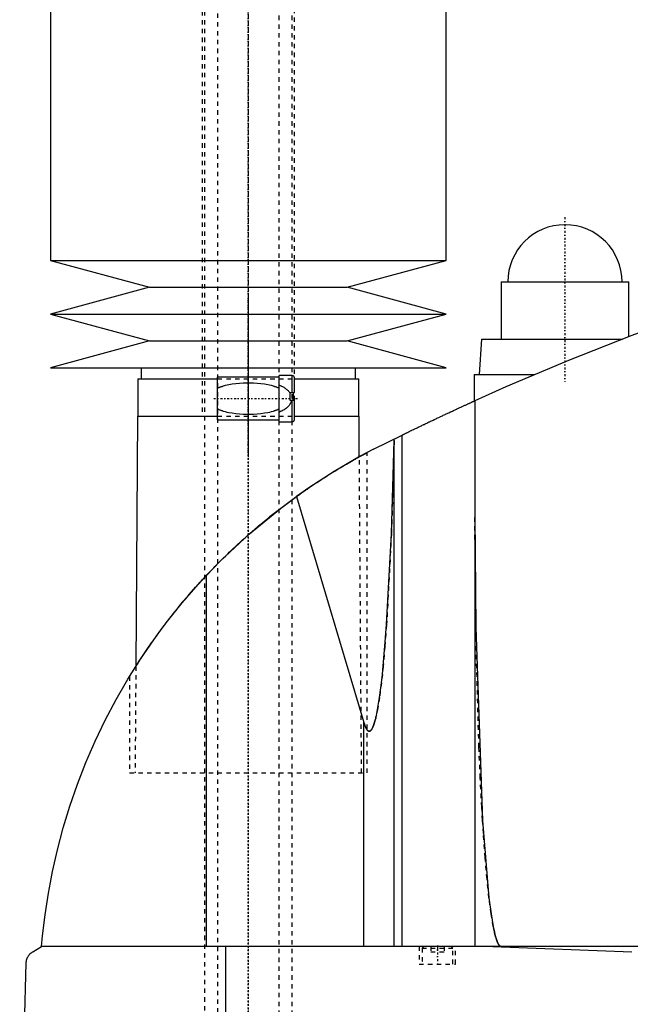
# Model space of a CAD drawing. Extents: x -702 to 174, y -319 to 984.
# Tile 3 of 8: x -702 to -563, y 124 to 348. Entities that reach past the tile are written whole.
import ezdxf

# ---------------------------------------------------------------- set-up
doc = ezdxf.new("R2010")
doc.units = 0
doc.linetypes.add('CENTER', pattern=[1.5, 0.45, -0.5, 0.05, -0.5])
doc.linetypes.add('DASHED', pattern=[2, 1, -1])
for name, color, linetype in [('AM_0', 7, 'CONTINUOUS'), ('AM_3', 7, 'DASHED'), ('AM_7', 7, 'CENTER')]:
    doc.layers.add(name, color=color, linetype=linetype)

msp = doc.modelspace()

# ---------------------------------------------------------------- linework, layer by layer
at = {"layer": 'AM_0', "color": 7, "linetype": 'CONTINUOUS'}
for p, q in [((-695, 435.5), (-695, 292.9)), ((-605, 292.9), (-605, 435.5)), ((-695, 292.9), (-672.5, 286.8)), ((-695, 292.9), (-605, 292.9)), ((-627.5, 286.8), (-605, 292.9)), ((-672.5, 286.8), (-695, 280.7)), ((-672.5, 286.8), (-627.5, 286.8)), ((-605, 280.7), (-627.5, 286.8)), ((-592.5, 288), (-592.5, 275)), ((-592.5, 288), (-563.5, 288)), ((-563.5, 275.54), (-563.5, 288)), ((-695, 280.7), (-672.5, 274.6)), ((-695, 280.7), (-605, 280.7)), ((-627.5, 274.6), (-605, 280.7)), ((-672.5, 274.6), (-695, 268.5)), ((-672.5, 274.6), (-627.5, 274.6)), ((-605, 268.5), (-627.5, 274.6)), ((-597, 275), (-597.5, 267)), ((-597, 275), (-564.91, 275)), ((-695, 268.5), (-605, 268.5)), ((-674.35, 268.5), (-674.35, 266)), ((-625.65, 266), (-625.65, 268.5)), ((-643, 266.35), (-657, 266.35)), ((-657, 256.65), (-657, 266.35)), ((-640, 266.75), (-643, 266.75)), ((-643, 256.25), (-643, 266.75)), ((-640, 262.9), (-640, 266.75)), ((-639.5, 262.9), (-639.5, 266.25)), ((-598.65, 267), (-598.65, 260.94)), ((-598.65, 267), (-584.81, 267)), ((-675.15, 266), (-675.15, 257.5)), ((-675.15, 266), (-657, 266)), ((-639.5, 266), (-624.85, 266)), ((-624.85, 257.5), (-624.85, 266)), ((-640.5, 261.1), (-640.5, 262.9)), ((-640.5, 262.9), (-639.5, 262.9)), ((-639.83, 262.9), (-639.83, 261.1)), ((-639.5, 261.1), (-640.5, 261.1)), ((-640, 256.25), (-640, 261.1)), ((-639.5, 256.75), (-639.5, 261.1)), ((-598.5, 261.01), (-598.5, 137.05)), ((-675.17, 257.5), (-675.58, 200.68)), ((-675.17, 257.5), (-657, 257.5)), ((-639.5, 257.5), (-624.83, 257.5)), ((-624.76, 248.27), (-624.83, 257.5)), ((-657, 256.65), (-643, 256.65)), ((-643, 256.25), (-640, 256.25)), ((-621.5, 250), (-615.04, 253.21)), ((-615.04, 137.05), (-615.04, 253.21)), ((-616.82, 252), (-616.82, 252.34)), ((-616.82, 137.05), (-616.82, 252)), ((-624.76, 248.27), (-623, 249.22)), ((-639.07, 239.26), (-623.7, 187.93)), ((-659.54, 137.05), (-659.54, 221.33)), ((-677, 198.4), (-675.58, 200.68)), ((-623.7, 137.05), (-623.7, 187.93)), ((-699, 135.85), (-697, 137.05)), ((-305.5, 137.05), (-697, 137.05)), ((-655.15, 76.5), (-655.15, 137.05)), ((-594.4, 137.05), (-562.76, 135.85)), ((-702, 76.5), (-700.5, 133.35))]:
    msp.add_line(p, q, dxfattribs=at)
for points in [[(-555.5, 278.5, 0), (-562.76, 275.82, 0), (-577.17, 270.17, 0), (-591.43, 264.15, 0), (-598.5, 261.01, 0)], [(-615.04, 253.21, 0), (-615, 253.23, 0), (-614.92, 253.27, 0), (-614.83, 253.31, 0), (-614.79, 253.34, 0), (-614.74, 253.36, 0), (-614.64, 253.41, 0), (-614.54, 253.46, 0), (-614.43, 253.51, 0), (-614.31, 253.57, 0), (-614.19, 253.63, 0), (-614.13, 253.66, 0), (-614.07, 253.69, 0), (-613.94, 253.75, 0), (-613.81, 253.82, 0), (-613.67, 253.88, 0), (-613.53, 253.95, 0), (-613.39, 254.02, 0), (-613.32, 254.05, 0), (-613.24, 254.09, 0), (-613.09, 254.16, 0), (-612.94, 254.23, 0), (-612.87, 254.27, 0), (-612.79, 254.31, 0), (-612.63, 254.39, 0), (-612.47, 254.47, 0), (-612.38, 254.51, 0), (-612.3, 254.55, 0), (-612.13, 254.63, 0), (-611.95, 254.71, 0), (-611.77, 254.8, 0), (-611.59, 254.89, 0), (-611.4, 254.98, 0), (-611.31, 255.02, 0), (-611.22, 255.07, 0), (-611.02, 255.16, 0), (-610.83, 255.26, 0), (-610.63, 255.35, 0), (-610.43, 255.45, 0), (-610.23, 255.54, 0), (-610.13, 255.59, 0), (-610.03, 255.64, 0), (-609.82, 255.74, 0), (-609.61, 255.84, 0), (-609.41, 255.94, 0), (-609.2, 256.04, 0), (-608.99, 256.14, 0), (-608.88, 256.19, 0), (-608.78, 256.24, 0), (-608.57, 256.34, 0), (-608.36, 256.44, 0), (-608.15, 256.54, 0), (-607.94, 256.64, 0), (-607.73, 256.73, 0), (-607.62, 256.78, 0), (-607.52, 256.83, 0), (-607.31, 256.93, 0), (-607.11, 257.03, 0), (-606.9, 257.12, 0), (-606.7, 257.22, 0), (-606.49, 257.32, 0), (-606.39, 257.37, 0), (-606.29, 257.41, 0), (-606.08, 257.51, 0), (-605.87, 257.61, 0), (-605.76, 257.66, 0), (-605.66, 257.71, 0), (-605.44, 257.81, 0), (-605.23, 257.91, 0), (-605.13, 257.96, 0), (-605.02, 258.01, 0), (-604.81, 258.1, 0), (-604.6, 258.2, 0), (-604.39, 258.3, 0), (-604.19, 258.4, 0), (-603.98, 258.49, 0), (-603.88, 258.54, 0), (-603.78, 258.59, 0), (-603.57, 258.68, 0), (-603.37, 258.77, 0), (-603.17, 258.87, 0), (-602.98, 258.96, 0), (-602.78, 259.05, 0), (-602.69, 259.09, 0), (-602.59, 259.13, 0), (-602.41, 259.22, 0), (-602.22, 259.31, 0), (-602.04, 259.39, 0), (-601.87, 259.47, 0), (-601.7, 259.55, 0), (-601.61, 259.59, 0), (-601.53, 259.63, 0), (-601.36, 259.7, 0), (-601.2, 259.77, 0), (-601.05, 259.85, 0), (-600.9, 259.92, 0), (-600.75, 259.98, 0), (-600.67, 260.02, 0), (-600.6, 260.05, 0), (-600.46, 260.12, 0), (-600.32, 260.18, 0), (-600.18, 260.24, 0), (-600.05, 260.3, 0), (-599.92, 260.36, 0), (-599.86, 260.39, 0), (-599.8, 260.42, 0), (-599.68, 260.47, 0), (-599.56, 260.52, 0), (-599.51, 260.55, 0), (-599.45, 260.57, 0), (-599.35, 260.62, 0), (-599.25, 260.67, 0), (-599.2, 260.69, 0), (-599.16, 260.71, 0), (-599.07, 260.75, 0), (-598.99, 260.78, 0), (-598.91, 260.82, 0), (-598.84, 260.85, 0), (-598.78, 260.88, 0), (-598.75, 260.89, 0), (-598.72, 260.9, 0), (-598.67, 260.93, 0), (-598.63, 260.95, 0), (-598.59, 260.96, 0), (-598.56, 260.98, 0), (-598.54, 260.99, 0), (-598.53, 260.99, 0), (-598.52, 261, 0), (-598.51, 261, 0), (-598.5, 261.01, 0), (-598.5, 261.01, 0)], [(-623.7, 187.93, 0), (-623.67, 187.8, 0), (-623.59, 187.55, 0), (-623.51, 187.32, 0), (-623.47, 187.22, 0), (-623.43, 187.11, 0), (-623.35, 186.92, 0), (-623.27, 186.74, 0), (-623.19, 186.58, 0), (-623.11, 186.44, 0), (-623.03, 186.32, 0), (-622.99, 186.26, 0), (-622.98, 186.25, 0), (-622.97, 186.24, 0), (-622.96, 186.22, 0), (-622.95, 186.21, 0), (-622.94, 186.2, 0), (-622.93, 186.19, 0), (-622.92, 186.17, 0), (-622.9, 186.16, 0), (-622.89, 186.14, 0), (-622.88, 186.13, 0), (-622.87, 186.12, 0), (-622.86, 186.12, 0), (-622.85, 186.1, 0), (-622.84, 186.09, 0), (-622.82, 186.08, 0), (-622.81, 186.07, 0), (-622.8, 186.06, 0), (-622.79, 186.05, 0), (-622.78, 186.05, 0), (-622.77, 186.03, 0), (-622.76, 186.03, 0), (-622.74, 186.02, 0), (-622.73, 186.01, 0), (-622.72, 186, 0), (-622.71, 186, 0), (-622.7, 185.99, 0), (-622.69, 185.98, 0), (-622.68, 185.98, 0), (-622.66, 185.97, 0), (-622.65, 185.97, 0), (-622.64, 185.96, 0), (-622.63, 185.96, 0), (-622.62, 185.96, 0), (-622.61, 185.95, 0), (-622.6, 185.95, 0), (-622.58, 185.94, 0), (-622.57, 185.94, 0), (-622.56, 185.94, 0), (-622.55, 185.94, 0), (-622.54, 185.94, 0), (-622.53, 185.94, 0), (-622.52, 185.94, 0), (-622.51, 185.94, 0), (-622.5, 185.94, 0), (-622.49, 185.94, 0), (-622.48, 185.94, 0), (-622.47, 185.94, 0), (-622.46, 185.94, 0), (-622.45, 185.94, 0), (-622.44, 185.94, 0), (-622.42, 185.94, 0), (-622.41, 185.95, 0), (-622.4, 185.95, 0), (-622.39, 185.95, 0), (-622.38, 185.95, 0), (-622.37, 185.96, 0), (-622.36, 185.96, 0), (-622.34, 185.97, 0), (-622.33, 185.97, 0), (-622.32, 185.98, 0), (-622.31, 185.98, 0), (-622.3, 185.99, 0), (-622.29, 185.99, 0), (-622.28, 186, 0), (-622.27, 186.01, 0), (-622.26, 186.01, 0), (-622.25, 186.02, 0), (-622.24, 186.03, 0), (-622.23, 186.03, 0), (-622.22, 186.04, 0), (-622.21, 186.05, 0), (-622.2, 186.06, 0), (-622.18, 186.07, 0), (-622.17, 186.08, 0), (-622.16, 186.09, 0), (-622.15, 186.1, 0), (-622.14, 186.11, 0), (-622.13, 186.12, 0), (-622.12, 186.13, 0), (-622.1, 186.15, 0), (-622.09, 186.16, 0), (-622.08, 186.18, 0), (-622.07, 186.19, 0), (-622.06, 186.19, 0), (-622.05, 186.21, 0), (-622.04, 186.23, 0), (-622.03, 186.23, 0), (-622.02, 186.24, 0), (-622.01, 186.26, 0), (-622, 186.28, 0), (-621.99, 186.29, 0), (-621.98, 186.3, 0), (-621.97, 186.32, 0), (-621.96, 186.34, 0), (-621.91, 186.41, 0), (-621.83, 186.54, 0), (-621.75, 186.7, 0), (-621.67, 186.87, 0), (-621.59, 187.06, 0), (-621.55, 187.16, 0), (-621.51, 187.27, 0), (-621.43, 187.49, 0), (-621.36, 187.73, 0), (-621.28, 187.99, 0), (-621.2, 188.26, 0), (-621.12, 188.55, 0), (-621.08, 188.71, 0), (-621.04, 188.86, 0), (-620.97, 189.19, 0), (-620.89, 189.53, 0), (-620.62, 190.86, 0), (-620.17, 193.61, 0), (-619.73, 196.94, 0), (-619.52, 198.82, 0), (-619.32, 200.83, 0), (-618.92, 205.25, 0), (-618.55, 210.17, 0), (-617.45, 230.88, 0), (-616.82, 252, 0)], [(-621.5, 250, 0), (-624.54, 248.39, 0), (-630.48, 244.95, 0), (-636.26, 241.23, 0), (-639.07, 239.26, 0)], [(-659.54, 221.33, 0), (-656.38, 224.59, 0), (-649.74, 230.79, 0), (-642.72, 236.55, 0), (-639.07, 239.26, 0)], [(-598.5, 234.82, 0), (-598.3, 209.52, 0), (-596.74, 165.69, 0), (-595.27, 148.1, 0), (-594.8, 144.49, 0), (-594.3, 141.58, 0), (-594.05, 140.38, 0), (-594.01, 140.2, 0), (-593.93, 139.85, 0), (-593.84, 139.52, 0), (-593.8, 139.37, 0), (-593.76, 139.22, 0), (-593.67, 138.93, 0), (-593.58, 138.66, 0), (-593.5, 138.41, 0), (-593.41, 138.19, 0), (-593.33, 137.98, 0), (-593.28, 137.89, 0), (-593.24, 137.8, 0), (-593.15, 137.63, 0), (-593.07, 137.49, 0), (-593.02, 137.41, 0), (-593, 137.39, 0), (-592.99, 137.37, 0), (-592.98, 137.36, 0), (-592.97, 137.35, 0), (-592.96, 137.33, 0), (-592.94, 137.32, 0), (-592.93, 137.3, 0), (-592.91, 137.28, 0), (-592.9, 137.27, 0), (-592.89, 137.26, 0), (-592.89, 137.25, 0), (-592.87, 137.24, 0), (-592.86, 137.22, 0), (-592.84, 137.21, 0), (-592.83, 137.2, 0), (-592.81, 137.18, 0), (-592.81, 137.18, 0), (-592.8, 137.17, 0), (-592.78, 137.16, 0), (-592.77, 137.15, 0), (-592.76, 137.14, 0), (-592.75, 137.14, 0), (-592.74, 137.13, 0), (-592.73, 137.12, 0), (-592.72, 137.11, 0), (-592.71, 137.11, 0), (-592.7, 137.1, 0), (-592.68, 137.09, 0), (-592.67, 137.09, 0), (-592.65, 137.08, 0), (-592.64, 137.08, 0), (-592.63, 137.07, 0), (-592.62, 137.07, 0), (-592.61, 137.07, 0), (-592.59, 137.06, 0), (-592.58, 137.06, 0), (-592.57, 137.06, 0), (-592.55, 137.05, 0), (-592.54, 137.05, 0), (-592.54, 137.05, 0), (-592.52, 137.05, 0), (-592.51, 137.05, 0), (-592.5, 137.05, 0)], [(-697, 137.05, 0), (-696.78, 139.43, 0), (-696.22, 144.25, 0), (-695.47, 149.13, 0), (-695.02, 151.59, 0), (-694.53, 154.06, 0), (-693.41, 159.01, 0), (-692.08, 163.98, 0), (-690.56, 168.95, 0), (-688.85, 173.89, 0), (-686.93, 178.8, 0), (-685.9, 181.24, 0), (-684.82, 183.66, 0), (-682.52, 188.45, 0), (-680.04, 193.17, 0), (-677.37, 197.79, 0), (-674.52, 202.31, 0), (-671.52, 206.7, 0), (-669.96, 208.86, 0), (-668.36, 210.97, 0), (-665.02, 215.13, 0), (-661.43, 219.28, 0), (-659.54, 221.33, 0)], [(-700.5, 133.35, 0), (-700.5, 133.35, 0), (-700.5, 133.36, 0), (-700.5, 133.37, 0), (-700.5, 133.38, 0), (-700.5, 133.38, 0), (-700.5, 133.39, 0), (-700.5, 133.4, 0), (-700.5, 133.43, 0), (-700.49, 133.48, 0), (-700.49, 133.51, 0), (-700.49, 133.53, 0), (-700.48, 133.58, 0), (-700.48, 133.63, 0), (-700.47, 133.68, 0), (-700.46, 133.73, 0), (-700.46, 133.78, 0), (-700.45, 133.8, 0), (-700.45, 133.82, 0), (-700.44, 133.86, 0), (-700.43, 133.9, 0), (-700.42, 133.94, 0), (-700.41, 133.98, 0), (-700.4, 134.02, 0), (-700.4, 134.04, 0), (-700.39, 134.05, 0), (-700.38, 134.09, 0), (-700.37, 134.12, 0), (-700.37, 134.14, 0), (-700.36, 134.16, 0), (-700.35, 134.19, 0), (-700.34, 134.22, 0), (-700.33, 134.24, 0), (-700.33, 134.26, 0), (-700.32, 134.29, 0), (-700.3, 134.32, 0), (-700.26, 134.43, 0), (-700.18, 134.59, 0), (-700.1, 134.75, 0), (-700.02, 134.88, 0), (-699.94, 135, 0), (-699.9, 135.06, 0), (-699.86, 135.11, 0), (-699.77, 135.22, 0), (-699.67, 135.32, 0), (-699.58, 135.41, 0), (-699.48, 135.51, 0), (-699.38, 135.59, 0), (-699.33, 135.63, 0), (-699.27, 135.67, 0), (-699.17, 135.75, 0), (-699.06, 135.82, 0), (-699, 135.85, 0)]]:
    msp.add_polyline3d(points, dxfattribs=at)
for centre, radius, start, end in [((-578, 288), 13, 0, 180), ((-640, 266.25), 0.5, 0, 90), ((-640, 256.75), 0.5, 270, 0)]:
    msp.add_arc(centre, radius, start, end, dxfattribs=at)
at = {"layer": 'AM_3', "color": 6, "linetype": 'DASHED'}
for p, q in [((-657, 629), (-657, -50.5)), ((-643, -50.5), (-643, 629)), ((-660, 613.5), (-660, -20.5)), ((-640, -10.5), (-640, 609.9)), ((-660.5, 435.5), (-660.5, 257.5)), ((-639.5, 261.1), (-639.5, 435.5)), ((-657, 266), (-639.5, 266)), ((-640.5, 262.69), (-640.5, 262.9)), ((-639.83, 261.1), (-640, 261.1)), ((-657, 257.5), (-639.5, 257.5)), ((-623, 176.5), (-623, 249.22)), ((-624.25, 176.5), (-624.76, 248.27)), ((-675.58, 200.68), (-675.75, 176.5)), ((-677, 198.4), (-677, 176.5)), ((-677, 176.5), (-623, 176.5)), ((-611.15, 137.05), (-611.15, 133.05)), ((-610.1, 137.05), (-610.5, 136.65)), ((-610.5, 136.65), (-610.5, 133.05)), ((-610.5, 136.65), (-603.5, 136.65)), ((-608.5, 137.05), (-608.5, 135.8)), ((-607, 137.05), (-607, 135.8)), ((-605.5, 137.05), (-605.5, 135.8)), ((-603.5, 136.65), (-603.9, 137.05)), ((-603.5, 133.05), (-603.5, 136.65)), ((-602.85, 133.05), (-602.85, 137.05)), ((-608.5, 135.8), (-605.5, 135.8)), ((-611.15, 133.05), (-602.85, 133.05))]:
    msp.add_line(p, q, dxfattribs=at)
for points in [[(-657, 263.85, 0), (-656.94, 263.88, 0), (-656.83, 263.93, 0), (-656.72, 263.99, 0), (-656.66, 264.01, 0), (-656.61, 264.04, 0), (-656.49, 264.09, 0), (-656.37, 264.14, 0), (-656.26, 264.18, 0), (-656.14, 264.23, 0), (-656.02, 264.27, 0), (-655.95, 264.29, 0), (-655.89, 264.31, 0), (-655.77, 264.35, 0), (-655.65, 264.39, 0), (-655.21, 264.52, 0), (-654.82, 264.62, 0), (-654.43, 264.7, 0), (-653.64, 264.84, 0), (-652.82, 264.95, 0), (-652.01, 265.03, 0), (-651.19, 265.07, 0), (-650.39, 265.1, 0), (-650, 265.1, 0), (-649.61, 265.1, 0), (-648.81, 265.07, 0), (-647.99, 265.03, 0), (-647.18, 264.95, 0), (-646.36, 264.84, 0), (-645.57, 264.7, 0), (-645.18, 264.62, 0), (-644.79, 264.52, 0), (-644.35, 264.39, 0), (-644.23, 264.35, 0), (-644.11, 264.31, 0), (-644.05, 264.29, 0), (-643.98, 264.27, 0), (-643.86, 264.23, 0), (-643.74, 264.18, 0), (-643.63, 264.14, 0), (-643.51, 264.09, 0), (-643.39, 264.04, 0), (-643.34, 264.01, 0), (-643.28, 263.99, 0), (-643.17, 263.93, 0), (-643.06, 263.88, 0), (-643, 263.85, 0)], [(-643, 264.59, 0), (-642.92, 264.56, 0), (-642.75, 264.49, 0), (-642.58, 264.41, 0), (-642.5, 264.37, 0), (-642.42, 264.33, 0), (-642.26, 264.25, 0), (-642.1, 264.16, 0), (-641.94, 264.07, 0), (-641.79, 263.98, 0), (-641.64, 263.88, 0), (-641.57, 263.83, 0), (-641.5, 263.78, 0), (-641.36, 263.67, 0), (-641.22, 263.56, 0), (-641.1, 263.44, 0), (-640.97, 263.32, 0), (-640.86, 263.19, 0), (-640.8, 263.13, 0), (-640.75, 263.06, 0), (-640.64, 262.92, 0), (-640.55, 262.77, 0), (-640.5, 262.69, 0)], [(-640.21, 261.1, 0), (-640.21, 261.08, 0), (-640.22, 261.04, 0), (-640.23, 261.01, 0), (-640.23, 260.99, 0), (-640.24, 260.97, 0), (-640.24, 260.93, 0), (-640.25, 260.89, 0), (-640.27, 260.86, 0), (-640.28, 260.82, 0), (-640.29, 260.78, 0), (-640.29, 260.76, 0), (-640.3, 260.75, 0), (-640.31, 260.71, 0), (-640.33, 260.67, 0), (-640.34, 260.64, 0), (-640.36, 260.6, 0), (-640.37, 260.57, 0), (-640.38, 260.55, 0), (-640.39, 260.53, 0), (-640.4, 260.49, 0), (-640.42, 260.46, 0), (-640.43, 260.44, 0), (-640.44, 260.43, 0), (-640.46, 260.39, 0), (-640.47, 260.36, 0), (-640.48, 260.34, 0), (-640.49, 260.32, 0), (-640.51, 260.29, 0), (-640.53, 260.26, 0), (-640.55, 260.23, 0), (-640.57, 260.19, 0), (-640.59, 260.16, 0), (-640.6, 260.15, 0), (-640.61, 260.13, 0), (-640.63, 260.1, 0), (-640.65, 260.07, 0), (-640.73, 259.97, 0), (-640.87, 259.8, 0), (-641.01, 259.64, 0), (-641.17, 259.49, 0), (-641.25, 259.42, 0), (-641.34, 259.35, 0), (-641.51, 259.21, 0), (-641.69, 259.09, 0), (-641.88, 258.96, 0), (-642.07, 258.85, 0), (-642.27, 258.74, 0), (-642.38, 258.69, 0), (-642.48, 258.64, 0), (-642.69, 258.54, 0), (-642.89, 258.45, 0), (-643, 258.41, 0)], [(-643, 259.15, 0), (-643.06, 259.12, 0), (-643.17, 259.07, 0), (-643.28, 259.01, 0), (-643.34, 258.99, 0), (-643.39, 258.96, 0), (-643.51, 258.91, 0), (-643.63, 258.86, 0), (-643.74, 258.82, 0), (-643.86, 258.77, 0), (-643.98, 258.73, 0), (-644.05, 258.71, 0), (-644.11, 258.69, 0), (-644.23, 258.65, 0), (-644.35, 258.61, 0), (-644.79, 258.48, 0), (-645.18, 258.38, 0), (-645.57, 258.3, 0), (-646.36, 258.16, 0), (-647.18, 258.05, 0), (-647.99, 257.97, 0), (-648.81, 257.93, 0), (-649.61, 257.9, 0), (-650, 257.9, 0), (-650.39, 257.9, 0), (-651.19, 257.93, 0), (-652.01, 257.97, 0), (-652.82, 258.05, 0), (-653.64, 258.16, 0), (-654.43, 258.3, 0), (-654.82, 258.38, 0), (-655.21, 258.48, 0), (-655.65, 258.61, 0), (-655.77, 258.65, 0), (-655.89, 258.69, 0), (-655.95, 258.71, 0), (-656.02, 258.73, 0), (-656.14, 258.77, 0), (-656.26, 258.82, 0), (-656.37, 258.86, 0), (-656.49, 258.91, 0), (-656.61, 258.96, 0), (-656.66, 258.99, 0), (-656.72, 259.01, 0), (-656.83, 259.07, 0), (-656.94, 259.12, 0), (-657, 259.15, 0)], [(-616.82, 252, 0), (-617.45, 230.88, 0), (-618.55, 210.17, 0), (-618.92, 205.25, 0), (-619.32, 200.83, 0), (-619.52, 198.82, 0), (-619.73, 196.94, 0), (-620.17, 193.61, 0), (-620.62, 190.86, 0), (-620.89, 189.53, 0), (-620.97, 189.19, 0), (-621.04, 188.86, 0), (-621.08, 188.71, 0), (-621.12, 188.55, 0), (-621.2, 188.26, 0), (-621.28, 187.99, 0), (-621.36, 187.73, 0), (-621.43, 187.49, 0), (-621.51, 187.27, 0), (-621.55, 187.16, 0), (-621.59, 187.06, 0), (-621.67, 186.87, 0), (-621.75, 186.7, 0), (-621.83, 186.54, 0), (-621.91, 186.41, 0), (-621.96, 186.34, 0), (-621.97, 186.32, 0), (-621.98, 186.3, 0), (-621.99, 186.29, 0), (-622, 186.28, 0), (-622.01, 186.26, 0), (-622.02, 186.24, 0), (-622.03, 186.23, 0), (-622.04, 186.23, 0), (-622.05, 186.21, 0), (-622.06, 186.19, 0), (-622.07, 186.19, 0), (-622.08, 186.18, 0), (-622.09, 186.16, 0), (-622.1, 186.15, 0), (-622.12, 186.13, 0), (-622.13, 186.12, 0), (-622.14, 186.11, 0), (-622.15, 186.1, 0), (-622.16, 186.09, 0), (-622.17, 186.08, 0), (-622.18, 186.07, 0), (-622.2, 186.06, 0), (-622.21, 186.05, 0), (-622.22, 186.04, 0), (-622.23, 186.03, 0), (-622.24, 186.03, 0), (-622.25, 186.02, 0), (-622.26, 186.01, 0), (-622.27, 186.01, 0), (-622.28, 186, 0), (-622.29, 185.99, 0), (-622.3, 185.99, 0), (-622.31, 185.98, 0), (-622.32, 185.98, 0), (-622.33, 185.97, 0), (-622.34, 185.97, 0), (-622.36, 185.96, 0), (-622.37, 185.96, 0), (-622.38, 185.95, 0), (-622.39, 185.95, 0), (-622.4, 185.95, 0), (-622.41, 185.95, 0), (-622.42, 185.94, 0), (-622.44, 185.94, 0), (-622.45, 185.94, 0), (-622.46, 185.94, 0), (-622.47, 185.94, 0), (-622.48, 185.94, 0), (-622.49, 185.94, 0), (-622.5, 185.94, 0), (-622.51, 185.94, 0), (-622.52, 185.94, 0), (-622.53, 185.94, 0), (-622.54, 185.94, 0), (-622.55, 185.94, 0), (-622.56, 185.94, 0), (-622.57, 185.94, 0), (-622.58, 185.94, 0), (-622.6, 185.95, 0), (-622.61, 185.95, 0), (-622.62, 185.96, 0), (-622.63, 185.96, 0), (-622.64, 185.96, 0), (-622.65, 185.97, 0), (-622.66, 185.97, 0), (-622.68, 185.98, 0), (-622.69, 185.98, 0), (-622.7, 185.99, 0), (-622.71, 186, 0), (-622.72, 186, 0), (-622.73, 186.01, 0), (-622.74, 186.02, 0), (-622.76, 186.03, 0), (-622.77, 186.03, 0), (-622.78, 186.05, 0), (-622.79, 186.05, 0), (-622.8, 186.06, 0), (-622.81, 186.07, 0), (-622.82, 186.08, 0), (-622.84, 186.09, 0), (-622.85, 186.1, 0), (-622.86, 186.12, 0), (-622.87, 186.12, 0), (-622.88, 186.13, 0), (-622.89, 186.14, 0), (-622.9, 186.16, 0), (-622.92, 186.17, 0), (-622.93, 186.19, 0), (-622.94, 186.2, 0), (-622.95, 186.21, 0), (-622.96, 186.22, 0), (-622.97, 186.24, 0), (-622.98, 186.25, 0), (-622.99, 186.26, 0), (-623, 186.27, 0), (-623.01, 186.29, 0), (-623.02, 186.31, 0), (-623.03, 186.32, 0), (-623.04, 186.33, 0), (-623.05, 186.35, 0), (-623.06, 186.37, 0), (-623.11, 186.44, 0), (-623.19, 186.58, 0), (-623.27, 186.74, 0), (-623.35, 186.92, 0), (-623.43, 187.11, 0), (-623.47, 187.22, 0), (-623.51, 187.32, 0), (-623.59, 187.55, 0), (-623.67, 187.8, 0), (-623.7, 187.93, 0)], [(-675.58, 200.68, 0), (-675.47, 200.85, 0), (-675.24, 201.21, 0), (-675, 201.58, 0), (-674.87, 201.77, 0), (-674.75, 201.97, 0), (-674.48, 202.38, 0), (-674.2, 202.8, 0), (-673.91, 203.23, 0), (-673.62, 203.67, 0), (-673.31, 204.13, 0), (-673.15, 204.36, 0), (-672.99, 204.59, 0), (-672.67, 205.06, 0), (-672.34, 205.54, 0), (-672, 206.02, 0), (-671.66, 206.51, 0), (-671.31, 206.99, 0), (-671.14, 207.24, 0), (-670.96, 207.48, 0), (-670.61, 207.97, 0), (-670.25, 208.46, 0), (-670.07, 208.7, 0), (-669.88, 208.95, 0), (-669.51, 209.46, 0), (-669.12, 209.97, 0), (-668.93, 210.22, 0), (-668.73, 210.48, 0), (-668.33, 211, 0), (-667.93, 211.53, 0), (-667.51, 212.06, 0), (-667.09, 212.59, 0), (-666.66, 213.13, 0), (-666.44, 213.4, 0), (-666.22, 213.67, 0), (-665.77, 214.22, 0), (-665.32, 214.77, 0), (-664.87, 215.32, 0), (-664.4, 215.87, 0), (-663.93, 216.43, 0), (-663.69, 216.7, 0), (-663.45, 216.98, 0), (-662.97, 217.54, 0), (-662.48, 218.1, 0), (-661.98, 218.65, 0), (-661.48, 219.21, 0), (-660.98, 219.77, 0), (-660.72, 220.05, 0), (-660.47, 220.33, 0), (-659.95, 220.88, 0), (-659.43, 221.44, 0), (-658.91, 221.99, 0), (-658.38, 222.54, 0), (-657.85, 223.09, 0), (-657.58, 223.37, 0), (-657.32, 223.64, 0), (-656.78, 224.18, 0), (-656.24, 224.73, 0), (-655.69, 225.26, 0), (-655.15, 225.8, 0), (-654.6, 226.33, 0), (-654.33, 226.59, 0), (-654.05, 226.85, 0), (-653.5, 227.38, 0), (-652.95, 227.89, 0), (-652.67, 228.15, 0), (-652.4, 228.4, 0), (-651.85, 228.91, 0), (-651.29, 229.41, 0), (-651.02, 229.66, 0), (-650.74, 229.91, 0), (-650.19, 230.4, 0), (-649.64, 230.88, 0), (-649.08, 231.37, 0), (-648.51, 231.86, 0), (-647.94, 232.34, 0), (-647.65, 232.59, 0), (-647.37, 232.83, 0), (-646.78, 233.31, 0), (-646.19, 233.8, 0), (-645.6, 234.28, 0), (-645.01, 234.76, 0), (-644.41, 235.24, 0), (-644.11, 235.47, 0), (-643.81, 235.71, 0), (-643.21, 236.18, 0), (-642.6, 236.64, 0), (-642, 237.1, 0), (-641.4, 237.56, 0), (-640.79, 238.01, 0), (-640.49, 238.23, 0), (-640.19, 238.45, 0), (-639.59, 238.88, 0), (-639, 239.31, 0), (-638.4, 239.74, 0), (-637.82, 240.15, 0), (-637.23, 240.56, 0), (-636.94, 240.76, 0), (-636.65, 240.96, 0), (-636.08, 241.35, 0), (-635.51, 241.73, 0), (-634.95, 242.11, 0), (-634.4, 242.47, 0), (-633.85, 242.83, 0), (-633.59, 243, 0), (-633.32, 243.17, 0), (-632.79, 243.51, 0), (-632.28, 243.84, 0), (-632.02, 244, 0), (-631.77, 244.16, 0), (-631.28, 244.46, 0), (-630.8, 244.76, 0), (-630.56, 244.91, 0), (-630.33, 245.05, 0), (-629.87, 245.33, 0), (-629.41, 245.6, 0), (-628.97, 245.87, 0), (-628.53, 246.13, 0), (-628.1, 246.38, 0), (-627.9, 246.5, 0), (-627.69, 246.62, 0), (-627.29, 246.85, 0), (-626.9, 247.07, 0), (-626.52, 247.29, 0), (-626.16, 247.49, 0), (-625.82, 247.68, 0), (-625.65, 247.77, 0), (-625.49, 247.86, 0), (-625.19, 248.03, 0), (-624.9, 248.19, 0), (-624.76, 248.27, 0)], [(-592.5, 137.05, 0), (-592.51, 137.05, 0), (-592.52, 137.05, 0), (-592.54, 137.05, 0), (-592.54, 137.05, 0), (-592.55, 137.05, 0), (-592.57, 137.06, 0), (-592.58, 137.06, 0), (-592.59, 137.06, 0), (-592.61, 137.07, 0), (-592.62, 137.07, 0), (-592.63, 137.07, 0), (-592.64, 137.08, 0), (-592.65, 137.08, 0), (-592.67, 137.09, 0), (-592.68, 137.09, 0), (-592.7, 137.1, 0), (-592.71, 137.11, 0), (-592.72, 137.11, 0), (-592.73, 137.12, 0), (-592.74, 137.13, 0), (-592.75, 137.14, 0), (-592.76, 137.14, 0), (-592.77, 137.15, 0), (-592.78, 137.16, 0), (-592.8, 137.17, 0), (-592.81, 137.18, 0), (-592.81, 137.18, 0), (-592.83, 137.2, 0), (-592.84, 137.21, 0), (-592.86, 137.22, 0), (-592.87, 137.24, 0), (-592.89, 137.25, 0), (-592.89, 137.26, 0), (-592.9, 137.27, 0), (-592.91, 137.28, 0), (-592.93, 137.3, 0), (-592.94, 137.32, 0), (-592.96, 137.33, 0), (-592.97, 137.35, 0), (-592.98, 137.36, 0), (-592.99, 137.37, 0), (-593, 137.39, 0), (-593.02, 137.41, 0), (-593.03, 137.43, 0), (-593.04, 137.45, 0), (-593.06, 137.48, 0), (-593.07, 137.49, 0), (-593.07, 137.5, 0), (-593.09, 137.52, 0), (-593.1, 137.54, 0), (-593.15, 137.63, 0), (-593.24, 137.8, 0), (-593.28, 137.89, 0), (-593.33, 137.98, 0), (-593.41, 138.19, 0), (-593.5, 138.41, 0), (-593.58, 138.66, 0), (-593.67, 138.93, 0), (-593.76, 139.22, 0), (-593.8, 139.37, 0), (-593.84, 139.52, 0), (-593.93, 139.85, 0), (-594.01, 140.2, 0), (-594.05, 140.38, 0), (-594.3, 141.58, 0), (-594.8, 144.49, 0), (-595.27, 148.1, 0), (-595.72, 152.36, 0), (-596.15, 157.25, 0), (-596.55, 162.74, 0), (-596.74, 165.69, 0), (-596.92, 168.77, 0), (-597.26, 175.3, 0), (-597.56, 182.29, 0), (-598.3, 209.52, 0), (-598.5, 234.82, 0)]]:
    msp.add_polyline3d(points, dxfattribs=at)
at = {"layer": 'AM_7', "color": 4, "linetype": 'CENTER'}
for p, q in [((-650, 984.27), (-650, -99.78)), ((-650, 444.4), (-650, 248.6)), ((-578, 302.7), (-578, 265.3)), ((-591.65, 288), (-564.35, 288)), ((-650, 284.39), (-650, 22.81)), ((-657.88, 261.5), (-638.62, 261.5)), ((-607, 137.25), (-607, 132.85))]:
    msp.add_line(p, q, dxfattribs=at)

doc.saveas('drawing.dxf')
